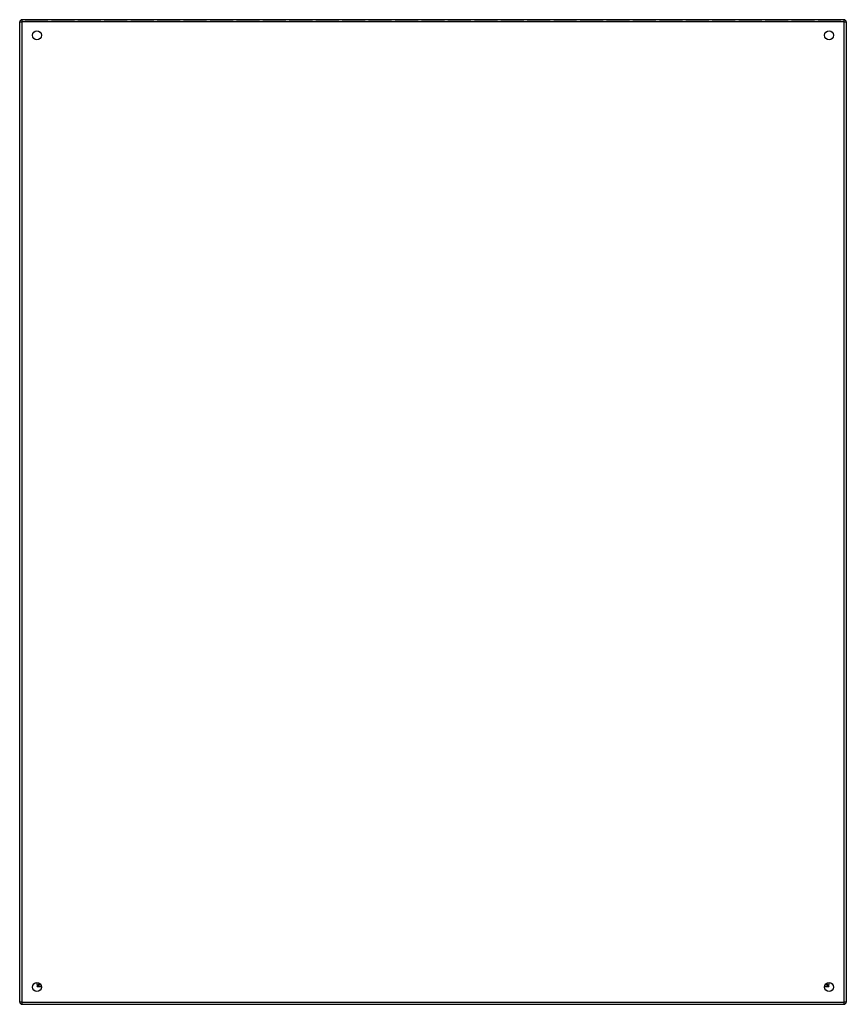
# Model space of a CAD drawing. Header units: inches. Extents: x 44 to 80, y 11.2 to 54.1.
import ezdxf

# ---------------------------------------------------------------- set-up
doc = ezdxf.new("R2010")
doc.units = ezdxf.units.IN
doc.header["$MEASUREMENT"] = 0
doc.layers.add('Visible Edges(ANSI)', color=7, linetype='Continuous', lineweight=25)
doc.layers.add('Visible Tangent Edges(ANSI)', color=7, linetype='Continuous', lineweight=25)

msp = doc.modelspace()

# ---------------------------------------------------------------- linework, layer by layer
at = {"layer": 'Visible Edges(ANSI)'}
for p, q in [((43.97, 11.346), (43.97, 54.004)), ((79.871, 54.103), (44.069, 54.103)), ((45.203, 54.09), (44.202, 54.09)), ((44.202, 54.09), (44.202, 54.09)), ((44.202, 54.09), (45.203, 54.09)), ((44.202, 54.089), (44.202, 54.089)), ((45.203, 54.09), (45.203, 54.09)), ((45.203, 54.09), (45.203, 54.09)), ((46.354, 54.09), (45.353, 54.09)), ((45.353, 54.09), (45.353, 54.09)), ((45.353, 54.09), (46.354, 54.09)), ((45.353, 54.089), (45.353, 54.089)), ((46.354, 54.09), (46.354, 54.09)), ((46.354, 54.09), (46.354, 54.09)), ((47.505, 54.09), (46.504, 54.09)), ((46.504, 54.09), (46.504, 54.09)), ((46.504, 54.09), (47.505, 54.09)), ((46.504, 54.089), (46.504, 54.089)), ((47.505, 54.09), (47.505, 54.09)), ((47.505, 54.09), (47.505, 54.09)), ((48.656, 54.09), (47.655, 54.09)), ((47.655, 54.09), (47.655, 54.09)), ((47.655, 54.09), (48.656, 54.09)), ((47.655, 54.089), (47.655, 54.089)), ((48.656, 54.09), (48.656, 54.09)), ((48.656, 54.09), (48.656, 54.09)), ((49.808, 54.09), (48.807, 54.09)), ((48.807, 54.09), (48.807, 54.09)), ((48.807, 54.09), (49.808, 54.09)), ((48.807, 54.089), (48.807, 54.089)), ((49.808, 54.09), (49.808, 54.09)), ((49.808, 54.09), (49.808, 54.09)), ((50.959, 54.09), (49.958, 54.09)), ((49.958, 54.09), (49.958, 54.09)), ((49.958, 54.09), (50.959, 54.09)), ((49.958, 54.089), (49.958, 54.089)), ((50.959, 54.09), (50.959, 54.09)), ((50.959, 54.09), (50.959, 54.09)), ((52.11, 54.09), (51.109, 54.09)), ((51.109, 54.09), (51.109, 54.09)), ((51.109, 54.09), (52.11, 54.09)), ((51.109, 54.089), (51.109, 54.089)), ((52.11, 54.09), (52.11, 54.09)), ((52.11, 54.09), (52.11, 54.09)), ((53.261, 54.09), (52.26, 54.09)), ((52.26, 54.09), (52.26, 54.09)), ((52.26, 54.09), (53.261, 54.09)), ((52.26, 54.089), (52.26, 54.089)), ((53.261, 54.09), (53.261, 54.09)), ((53.261, 54.09), (53.261, 54.09)), ((54.412, 54.09), (53.411, 54.09)), ((53.411, 54.09), (53.411, 54.09)), ((53.411, 54.09), (54.412, 54.09)), ((53.411, 54.089), (53.411, 54.089)), ((54.412, 54.09), (54.412, 54.09)), ((54.412, 54.09), (54.412, 54.09)), ((55.563, 54.09), (54.562, 54.09)), ((54.562, 54.09), (54.562, 54.09)), ((54.562, 54.09), (55.563, 54.09)), ((54.562, 54.089), (54.562, 54.089)), ((55.563, 54.09), (55.563, 54.09)), ((55.563, 54.09), (55.563, 54.09)), ((55.713, 54.097), (55.713, 54.097)), ((56.715, 54.09), (55.713, 54.09)), ((55.713, 54.09), (56.715, 54.09)), ((55.713, 54.089), (55.713, 54.089)), ((56.715, 54.09), (56.715, 54.09)), ((56.715, 54.09), (56.715, 54.09)), ((56.865, 54.097), (56.865, 54.097)), ((57.866, 54.09), (56.865, 54.09)), ((56.865, 54.09), (57.866, 54.09)), ((56.865, 54.089), (56.865, 54.089)), ((57.866, 54.09), (57.866, 54.09)), ((57.866, 54.09), (57.866, 54.09)), ((58.016, 54.097), (58.016, 54.097)), ((59.017, 54.09), (58.016, 54.09)), ((58.016, 54.09), (59.017, 54.09)), ((58.016, 54.089), (58.016, 54.089)), ((59.017, 54.09), (59.017, 54.09)), ((59.017, 54.09), (59.017, 54.09)), ((60.168, 54.09), (59.167, 54.09)), ((59.167, 54.09), (59.167, 54.09)), ((59.167, 54.09), (59.167, 54.09)), ((59.167, 54.09), (60.168, 54.09)), ((60.168, 54.09), (60.168, 54.09)), ((60.168, 54.09), (60.168, 54.09)), ((61.319, 54.09), (60.318, 54.09)), ((60.318, 54.09), (60.318, 54.09)), ((60.318, 54.09), (60.318, 54.09)), ((60.318, 54.09), (61.319, 54.09)), ((61.319, 54.09), (61.319, 54.09)), ((61.319, 54.09), (61.319, 54.09)), ((62.47, 54.09), (61.469, 54.09)), ((61.469, 54.09), (61.469, 54.09)), ((61.469, 54.09), (61.469, 54.09)), ((61.469, 54.09), (62.47, 54.09)), ((62.47, 54.09), (62.47, 54.09)), ((62.47, 54.09), (62.47, 54.09)), ((63.622, 54.09), (62.62, 54.09)), ((62.62, 54.09), (62.62, 54.09)), ((62.62, 54.09), (62.62, 54.09)), ((62.62, 54.09), (63.622, 54.09)), ((63.622, 54.09), (63.622, 54.09)), ((63.622, 54.09), (63.622, 54.09)), ((64.773, 54.09), (63.772, 54.09)), ((63.772, 54.09), (63.772, 54.09)), ((63.772, 54.09), (63.772, 54.09)), ((63.772, 54.09), (64.773, 54.09)), ((64.773, 54.09), (64.773, 54.09)), ((64.773, 54.09), (64.773, 54.09)), ((65.924, 54.09), (64.923, 54.09)), ((64.923, 54.09), (64.923, 54.09)), ((64.923, 54.09), (64.923, 54.09)), ((64.923, 54.09), (65.924, 54.09)), ((65.924, 54.09), (65.924, 54.09)), ((65.924, 54.09), (65.924, 54.09)), ((66.074, 54.097), (66.074, 54.097)), ((67.075, 54.09), (66.074, 54.09)), ((66.074, 54.09), (67.075, 54.09)), ((66.074, 54.089), (66.074, 54.089)), ((67.075, 54.09), (67.075, 54.09)), ((67.075, 54.09), (67.075, 54.09)), ((67.225, 54.097), (67.225, 54.097)), ((68.226, 54.09), (67.225, 54.09)), ((67.225, 54.09), (68.226, 54.09)), ((67.225, 54.089), (67.225, 54.089)), ((68.226, 54.09), (68.226, 54.09)), ((68.226, 54.09), (68.226, 54.09)), ((69.377, 54.09), (68.376, 54.09)), ((68.376, 54.09), (68.376, 54.09)), ((68.376, 54.09), (69.377, 54.09)), ((68.376, 54.089), (68.376, 54.089)), ((69.377, 54.09), (69.377, 54.09)), ((69.377, 54.09), (69.377, 54.09)), ((70.529, 54.09), (69.527, 54.09)), ((69.527, 54.09), (69.527, 54.09)), ((69.527, 54.09), (70.529, 54.09)), ((69.527, 54.089), (69.527, 54.089)), ((70.529, 54.09), (70.529, 54.09)), ((70.529, 54.09), (70.529, 54.09)), ((71.68, 54.09), (70.679, 54.09)), ((70.679, 54.09), (70.679, 54.09)), ((70.679, 54.09), (71.68, 54.09)), ((70.679, 54.089), (70.679, 54.089)), ((71.68, 54.09), (71.68, 54.09)), ((71.68, 54.09), (71.68, 54.09)), ((72.831, 54.09), (71.83, 54.09)), ((71.83, 54.09), (71.83, 54.09)), ((71.83, 54.09), (72.831, 54.09)), ((71.83, 54.089), (71.83, 54.089)), ((72.831, 54.09), (72.831, 54.09)), ((72.831, 54.09), (72.831, 54.09)), ((73.982, 54.09), (72.981, 54.09)), ((72.981, 54.09), (72.981, 54.09)), ((72.981, 54.09), (73.982, 54.09)), ((72.981, 54.089), (72.981, 54.089)), ((73.982, 54.09), (73.982, 54.09)), ((73.982, 54.09), (73.982, 54.09)), ((75.133, 54.09), (74.132, 54.09)), ((74.132, 54.09), (74.132, 54.09)), ((74.132, 54.09), (75.133, 54.09)), ((74.132, 54.089), (74.132, 54.089)), ((75.133, 54.09), (75.133, 54.09)), ((75.133, 54.09), (75.133, 54.09)), ((76.284, 54.09), (75.283, 54.09)), ((75.283, 54.09), (75.283, 54.09)), ((75.283, 54.09), (76.284, 54.09)), ((75.283, 54.089), (75.283, 54.089)), ((76.284, 54.09), (76.284, 54.09)), ((76.284, 54.09), (76.284, 54.09)), ((77.436, 54.09), (76.434, 54.09)), ((76.434, 54.09), (76.434, 54.09)), ((76.434, 54.09), (77.436, 54.09)), ((76.434, 54.089), (76.434, 54.089)), ((77.436, 54.09), (77.436, 54.09)), ((77.436, 54.09), (77.436, 54.09)), ((78.587, 54.09), (77.586, 54.09)), ((77.586, 54.09), (77.586, 54.09)), ((77.586, 54.09), (78.587, 54.09)), ((77.586, 54.089), (77.586, 54.089)), ((78.587, 54.09), (78.587, 54.09)), ((78.587, 54.09), (78.587, 54.09)), ((79.738, 54.09), (78.737, 54.09)), ((78.737, 54.09), (78.737, 54.09)), ((78.737, 54.09), (79.738, 54.09)), ((78.737, 54.089), (78.737, 54.089)), ((79.738, 54.09), (79.738, 54.09)), ((79.738, 54.09), (79.738, 54.09)), ((79.97, 54.004), (79.97, 11.346)), ((44.836, 12.144), (44.836, 12.154)), ((44.867, 12.113), (44.876, 12.113)), ((79.063, 12.113), (79.073, 12.113)), ((79.104, 12.144), (79.104, 12.154)), ((44.069, 11.247), (79.871, 11.247))]:
    msp.add_line(p, q, dxfattribs=at)
for centre in [(44.72, 53.425), (79.22, 53.425), (44.72, 11.997), (79.22, 11.997)]:
    msp.add_circle(centre, 0.195, dxfattribs=at)
for centre, radius, start, end in [((44.069, 54.004), 0.099, 90, 180), ((79.871, 54.004), 0.099, 0, 90), ((44.867, 12.144), 0.031, 180, 270), ((79.073, 12.144), 0.031, 270, 0), ((44.069, 11.346), 0.099, 180, 270), ((79.871, 11.346), 0.099, 270, 0)]:
    msp.add_arc(centre, radius, start, end, dxfattribs=at)
at = {"layer": 'Visible Tangent Edges(ANSI)'}
for p, q in [((43.97, 54.004), (44.069, 54.004)), ((44.069, 54.103), (44.069, 54.004)), ((79.871, 54.004), (44.069, 54.004)), ((44.069, 54.004), (44.069, 11.346)), ((79.871, 54.004), (79.871, 54.103)), ((79.871, 54.004), (79.97, 54.004)), ((79.871, 11.346), (79.871, 54.004)), ((44.737, 12.113), (44.737, 12.191)), ((44.737, 12.014), (44.836, 12.144)), ((44.867, 12.113), (44.737, 12.014)), ((44.737, 12.113), (44.737, 12.014)), ((44.914, 12.014), (44.737, 12.014)), ((79.203, 12.014), (79.026, 12.014)), ((79.203, 12.014), (79.073, 12.113)), ((79.104, 12.144), (79.203, 12.014)), ((79.203, 12.191), (79.203, 12.113)), ((79.203, 12.014), (79.203, 12.113)), ((44.069, 11.346), (43.97, 11.346)), ((44.069, 11.346), (44.069, 11.247)), ((44.069, 11.346), (79.871, 11.346)), ((79.97, 11.346), (79.871, 11.346)), ((79.871, 11.247), (79.871, 11.346))]:
    msp.add_line(p, q, dxfattribs=at)

doc.saveas('drawing.dxf')
